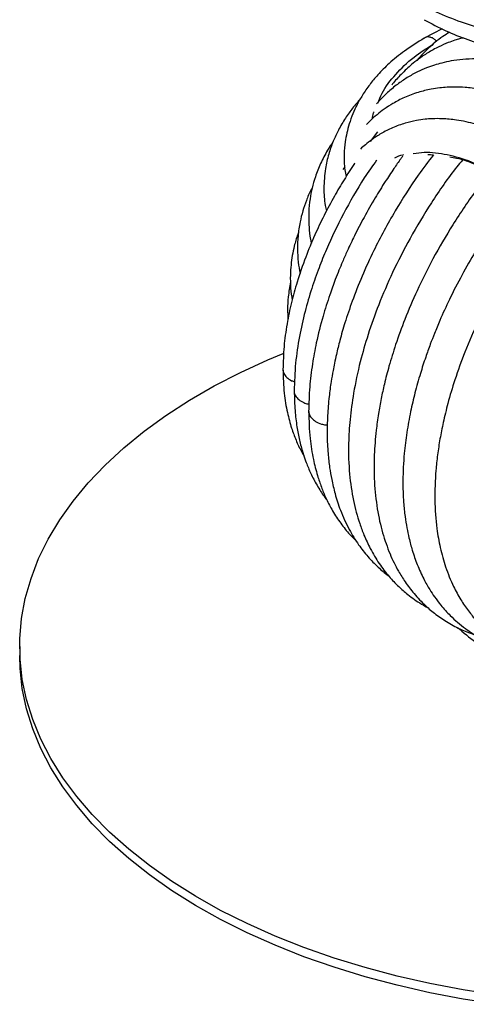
# Paper-space layout '_Isométrica' of a CAD drawing. Header units: millimetres. Extents: x -223 to 177, y -91 to 650.
# Tile 1 of 11: x -134 to -55, y -89 to 85. Entities that reach past the tile are written whole.
import ezdxf

# ---------------------------------------------------------------- set-up
doc = ezdxf.new("R2010")
doc.units = ezdxf.units.MM

psp = doc.layouts.new('_Isométrica')

# ---------------------------------------------------------------- linework, layer by layer
at = {"color": 7, "linetype": 'Continuous', "lineweight": 25}
for p, q in [((-58.83, 83.43), (-62, 81.8)), ((-70.29, 65.16), (-71.57, 63.47)), ((-76.09, 58.97), (-76.43, 58.51)), ((-133.66, -25.99), (-133.66, -27.62))]:
    psp.add_line(p, q, dxfattribs=at)
at = {"color": 7, "linetype": 'Continuous', "lineweight": 25, "flags": 128}
for points in [[(-49.11, -87.77), (-55.13, -86.84), (-61.04, -85.71), (-66.83, -84.39), (-72.49, -82.89), (-77.99, -81.2), (-83.31, -79.34), (-88.44, -77.31), (-93.37, -75.11), (-98.07, -72.75), (-102.54, -70.25), (-106.75, -67.6), (-110.69, -64.82), (-114.36, -61.92), (-117.74, -58.9), (-120.81, -55.77), (-123.57, -52.55), (-126.02, -49.25), (-128.13, -45.87), (-129.91, -42.42), (-131.35, -38.93), (-132.45, -35.39), (-133.2, -31.82), (-133.59, -28.23), (-133.64, -24.64), (-133.33, -21.05), (-132.67, -17.48), (-131.66, -13.93), (-130.31, -10.42), (-128.61, -6.96), (-126.58, -3.57), (-124.22, -0.24), (-121.53, 3), (-118.53, 6.15), (-115.23, 9.2), (-111.64, 12.13), (-107.76, 14.95), (-103.61, 17.63), (-99.21, 20.17), (-94.57, 22.56), (-89.7, 24.8), (-86.99, 25.93)], [(-49.11, -89.4), (-55.13, -88.47), (-61.04, -87.34), (-66.83, -86.03), (-72.49, -84.52), (-77.99, -82.84), (-83.31, -80.97), (-88.44, -78.94), (-93.37, -76.74), (-98.07, -74.39), (-102.54, -71.88), (-106.75, -69.24), (-110.69, -66.46), (-114.36, -63.55), (-117.74, -60.53), (-120.81, -57.41), (-123.57, -54.19), (-126.02, -50.88), (-128.13, -47.5), (-129.91, -44.06), (-131.35, -40.56), (-132.45, -37.02), (-133.2, -33.45), (-133.59, -29.87), (-133.66, -27.62)]]:
    psp.add_lwpolyline(points, dxfattribs=at)
at = {"color": 7, "linetype": 'Continuous', "lineweight": 25}
for points, knots in [([(-66.17, 92.72), (-64.9, 92.03), (-62.49, 90.72), (-58.7, 89.12), (-54.69, 87.7), (-50.63, 86.54), (-46.79, 85.69), (-43.94, 85.18), (-41.87, 84.87), (-40.07, 84.64), (-37.85, 84.39), (-34.94, 84.16), (-31.38, 84), (-27.69, 83.98), (-24.32, 84.08), (-21.56, 84.26), (-19.71, 84.41), (-18.77, 84.52), (-18.54, 84.54)], [0, 0, 0, 0, 0.09997, 0.18999, 0.270086, 0.37169, 0.451222, 0.508764, 0.544421, 0.575691, 0.616764, 0.675702, 0.747428, 0.824642, 0.89054, 0.94446, 0.986408, 1, 1, 1, 1]), ([(-64.3, 88.69), (-62.87, 87.92), (-60.11, 86.44), (-55.64, 84.67), (-51.31, 83.31), (-47.19, 82.3), (-43.36, 81.58), (-38.62, 80.92), (-32.67, 80.48), (-26.51, 80.42), (-22.76, 80.77), (-21.44, 80.89)], [0, 0, 0, 0, 0.124448, 0.239279, 0.344553, 0.440326, 0.526664, 0.603718, 0.754893, 0.913976, 1, 1, 1, 1]), ([(-62, 85.06), (-60.75, 84.38), (-58.33, 83.08), (-54.42, 81.52), (-50.05, 80.11), (-45.29, 78.98), (-39.71, 78.09), (-33.84, 77.62), (-28.84, 77.52), (-26.01, 77.72), (-25.26, 77.77)], [0, 0, 0, 0, 0.12595, 0.243178, 0.351737, 0.498425, 0.626179, 0.785566, 0.943265, 1, 1, 1, 1]), ([(-57.54, 82.84), (-57.93, 82.59), (-58.82, 82.03), (-60.06, 81.07), (-61.21, 80.06), (-62.29, 79.01), (-62.94, 78.27), (-63.3, 77.85)], [0, 0, 0, 0, 0.1847266, 0.4150304, 0.6156129, 0.7864107, 1, 1, 1, 1]), ([(-59.77, 81.17), (-59.91, 81.31), (-60.2, 81.63), (-60.71, 81.91), (-61.34, 82.03), (-61.79, 81.98), (-61.99, 81.8), (-61.99, 81.8)], [0, 0, 0, 0, 0.178671, 0.380969, 0.610226, 0.98839, 1, 1, 1, 1]), ([(-62, 81.8), (-63.2, 81.05), (-65.46, 79.66), (-68.15, 77.43), (-70.16, 75.42), (-71.71, 73.54), (-72.93, 71.77), (-73.91, 70.04), (-74.7, 68.34), (-75.3, 66.66), (-75.74, 65), (-76.07, 63.21), (-76.23, 61.03), (-76.2, 58.97), (-75.92, 57.66), (-75.84, 57.27)], [0, 0, 0, 0, 0.1206543, 0.2258032, 0.3151752, 0.3885442, 0.4636354, 0.5295731, 0.5897808, 0.6551025, 0.7141818, 0.7719563, 0.8514872, 0.9555874, 1, 1, 1, 1]), ([(-70.24, 70.25), (-70, 70.85), (-69.3, 72.62), (-67.16, 75.39), (-64.18, 78.34), (-61.61, 79.97), (-60.44, 80.71)], [0, 0, 0, 0, 0.153333, 0.452448, 0.75116, 1, 1, 1, 1]), ([(-55.09, 81.84), (-55.31, 81.79), (-55.8, 81.67), (-56.69, 81.39), (-57.94, 80.94), (-59.56, 80.22), (-61.33, 79.25), (-62.93, 78.17), (-64.16, 77.2), (-65.19, 76.29), (-66.33, 75.16), (-67.21, 74.22), (-67.72, 73.54), (-67.76, 73.47)], [0, 0, 0, 0, 0.04411, 0.100923, 0.183818, 0.300625, 0.447138, 0.576358, 0.675116, 0.751843, 0.839202, 0.984802, 1, 1, 1, 1]), ([(-47.07, 77.41), (-47.21, 77.45), (-48.22, 77.7), (-50.18, 77.97), (-52.75, 78.15), (-55.14, 78.05), (-57.14, 77.79), (-58.8, 77.43), (-60.25, 77.01), (-61.69, 76.5), (-63.31, 75.78), (-65.04, 74.82), (-66.82, 73.6), (-68.37, 72.31), (-69.59, 71.13), (-70.21, 70.42), (-70.47, 70.13)], [0, 0, 0, 0, 0.0159316, 0.1103421, 0.2176137, 0.3064046, 0.3889483, 0.4561895, 0.5091784, 0.567085, 0.6370148, 0.7189341, 0.8022783, 0.8914665, 0.9557673, 1, 1, 1, 1]), ([(-40.85, 68.4), (-42.35, 69.19), (-45.13, 70.67), (-48.95, 72), (-52.1, 72.75), (-54.59, 73.06), (-56.47, 73.14), (-57.96, 73.1), (-59.34, 72.98), (-61.06, 72.72), (-63.18, 72.2), (-65.45, 71.35), (-67.45, 70.31), (-69.05, 69.27), (-70.38, 68.23), (-71.42, 67.34), (-72, 66.7), (-72.21, 66.47)], [0, 0, 0, 0, 0.1269619, 0.2364906, 0.3284869, 0.402884, 0.4596488, 0.4994298, 0.5391356, 0.5861949, 0.6603729, 0.7426402, 0.814181, 0.873164, 0.9220571, 0.9718023, 1, 1, 1, 1]), ([(-73.34, 70.99), (-73.57, 70.74), (-74.04, 70.22), (-74.7, 69.39), (-75.35, 68.52), (-75.99, 67.59), (-76.62, 66.57), (-77.37, 65.22), (-78.2, 63.44), (-78.99, 61.17), (-79.63, 58.37), (-79.83, 55.33), (-79.72, 52.81), (-79.38, 51.52), (-79.3, 51.2)], [0, 0, 0, 0, 0.04463, 0.089966, 0.137072, 0.187137, 0.240176, 0.296983, 0.396496, 0.509737, 0.633496, 0.803518, 0.95123, 1, 1, 1, 1]), ([(-71.18, 67.5), (-71.15, 67.85), (-71.12, 68.27), (-70.93, 68.68), (-70.9, 68.75)], [0, 0, 0, 0, 0.832334, 1, 1, 1, 1]), ([(-45.27, 63.24), (-46.65, 63.97), (-49.21, 65.33), (-52.9, 66.6), (-56.05, 67.3), (-58.59, 67.53), (-60.43, 67.53), (-61.96, 67.42), (-63.57, 67.18), (-65.5, 66.72), (-67.61, 65.96), (-69.56, 64.97), (-71.15, 63.93), (-72.36, 63), (-73.02, 62.39), (-73.31, 62.13)], [0, 0, 0, 0, 0.132013, 0.245911, 0.358502, 0.444771, 0.504697, 0.548917, 0.60236, 0.673767, 0.75778, 0.839595, 0.90688, 0.959656, 1, 1, 1, 1]), ([(-78.15, 63.46), (-78.48, 62.95), (-79.32, 61.7), (-80.39, 59.62), (-81.28, 57.38), (-81.89, 55.26), (-82.29, 53.15), (-82.51, 50.85), (-82.46, 48.46), (-82.27, 46.63), (-82.04, 45.69), (-81.99, 45.46)], [0, 0, 0, 0, 0.090113, 0.224894, 0.357575, 0.467589, 0.571904, 0.699856, 0.84118, 0.962147, 1, 1, 1, 1]), ([(-60.38, 61.11), (-61.29, 59.92), (-63.71, 56.76), (-67.3, 51.08), (-70.57, 45.05), (-73.04, 39.66), (-74.73, 35.38), (-76.01, 31.58), (-76.92, 28.43), (-77.51, 26.05), (-77.9, 24.27), (-78.21, 22.68), (-78.55, 20.7), (-78.91, 18.02), (-79.17, 14.86), (-79.24, 11.5), (-79.1, 8.42), (-78.8, 5.8), (-78.39, 3.43), (-77.79, 0.89), (-76.81, -2.13), (-75.43, -5.17), (-73.75, -7.89), (-72.02, -10.11), (-70.24, -11.9), (-69, -13.02), (-68.34, -13.46), (-68.32, -13.47)], [0, 0, 0, 0, 0.04796, 0.126889, 0.210822, 0.263626, 0.314708, 0.358362, 0.394499, 0.423105, 0.441183, 0.456316, 0.479026, 0.510642, 0.551202, 0.593319, 0.635848, 0.669605, 0.698169, 0.733709, 0.777268, 0.833211, 0.880533, 0.921728, 0.962315, 0.99869, 1, 1, 1, 1]), ([(-65.67, 61.1), (-65.71, 61.09), (-66.31, 61.03), (-66.82, 60.78), (-67.29, 60.55)], [0, 0, 0, 0, 0.07458, 1, 1, 1, 1]), ([(-49.26, 57.68), (-50.73, 58.46), (-53.67, 60), (-57.95, 61.2), (-61.42, 61.66), (-63.31, 61.39), (-63.94, 61.29)], [0, 0, 0, 0, 0.284444, 0.569125, 0.854174, 1, 1, 1, 1]), ([(-61.4, 61.15), (-61.39, 61.15), (-61.07, 61.18), (-60.72, 61.14), (-60.38, 61.11)], [0, 0, 0, 0, 0.022349, 1, 1, 1, 1]), ([(-74.3, 59.65), (-74.32, 59.62), (-74.99, 58.66), (-76.21, 56.71), (-78.03, 53.65), (-79.77, 50.38), (-81.49, 46.77), (-83.11, 42.84), (-84.49, 38.84), (-85.58, 34.88), (-86.37, 31.05), (-86.92, 27.05), (-86.99, 24.43), (-87.03, 23.08)], [0, 0, 0, 0, 0.00273, 0.085463, 0.167226, 0.262408, 0.354896, 0.459431, 0.576104, 0.671649, 0.774129, 0.883566, 1, 1, 1, 1]), ([(-70.45, 60.16), (-71.19, 59.13), (-73.33, 56.1), (-76.33, 50.78), (-78.93, 45.41), (-80.72, 40.98), (-82.01, 37.31), (-83.2, 33.23), (-84.19, 28.79), (-84.9, 24.04), (-84.99, 20.9), (-85.04, 19.27)], [0, 0, 0, 0, 0.0829799, 0.2424911, 0.3939993, 0.4712113, 0.5578179, 0.6539304, 0.7596093, 0.8749537, 1, 1, 1, 1]), ([(-65.81, 60.9), (-65.93, 60.74), (-66.47, 60.01), (-67.51, 58.5), (-69.04, 56.2), (-70.82, 53.34), (-72.65, 50.13), (-74.28, 46.97), (-75.54, 44.33), (-76.44, 42.29), (-77.14, 40.61), (-77.9, 38.66), (-78.88, 35.94), (-80.07, 32.19), (-81.1, 28.1), (-81.87, 23.91), (-82.38, 19.82), (-82.44, 17.08), (-82.48, 15.64)], [0, 0, 0, 0, 0.011676, 0.053707, 0.107733, 0.173759, 0.251123, 0.322983, 0.382035, 0.423191, 0.454524, 0.490254, 0.547905, 0.627586, 0.729395, 0.809652, 0.89983, 1, 1, 1, 1]), ([(-55.24, 60.19), (-55.57, 59.79), (-57.54, 57.43), (-60.69, 52.78), (-64.51, 46.5), (-67.61, 40.42), (-70.08, 34.7), (-71.96, 29.41), (-73.47, 24.17), (-74.54, 19.13), (-75.19, 14.32), (-75.49, 9.49), (-75.34, 4.66), (-74.75, 0.64), (-74.07, -2.22), (-73.45, -4.27), (-72.64, -6.42), (-71.52, -8.82), (-70.05, -11.3), (-68.34, -13.53), (-66.64, -15.33), (-65.1, -16.67), (-63.75, -17.68), (-62.55, -18.47), (-61.74, -18.91), (-61.35, -19.12)], [0, 0, 0, 0, 0.015355, 0.090613, 0.160867, 0.226118, 0.286371, 0.341605, 0.391819, 0.450939, 0.501619, 0.548312, 0.612786, 0.670654, 0.698064, 0.725054, 0.753778, 0.789282, 0.831531, 0.872242, 0.907483, 0.937787, 0.959858, 0.9808, 1, 1, 1, 1]), ([(-57.47, 60.75), (-57.07, 60.69), (-55.6, 60.44), (-52.75, 59.46), (-50.27, 58.14), (-48.95, 57.44)], [0, 0, 0, 0, 0.1486531, 0.5482928, 1, 1, 1, 1]), ([(-50.29, 58.11), (-51.07, 57.11), (-53.42, 54.12), (-56.88, 48.97), (-60.42, 42.91), (-63.24, 37.27), (-65.41, 32.18), (-67.04, 27.7), (-68.22, 23.87), (-69.05, 20.68), (-69.66, 17.88), (-70.15, 15.14), (-70.61, 11.79), (-70.93, 7.71), (-70.9, 3.03), (-70.41, -1.59), (-69.47, -5.84), (-68.18, -9.52), (-66.79, -12.36), (-65.34, -14.67), (-63.77, -16.75), (-61.93, -18.68), (-59.91, -20.38), (-57.77, -21.82), (-55.43, -23.08), (-53.74, -23.68), (-52.91, -23.97)], [0, 0, 0, 0, 0.0346929, 0.1032226, 0.1655203, 0.2215699, 0.2713606, 0.3148898, 0.3521475, 0.3831256, 0.4083315, 0.4347258, 0.4645114, 0.5095222, 0.5606239, 0.6148586, 0.6665131, 0.7150919, 0.7581525, 0.7874413, 0.8216538, 0.8604297, 0.8927768, 0.9275504, 0.9645687, 1, 1, 1, 1]), ([(-81.81, 55.4), (-81.9, 55.25), (-82.32, 54.48), (-82.89, 53.06), (-83.55, 51.16), (-84.07, 49.05), (-84.4, 46.8), (-84.5, 44.42), (-84.38, 42.18), (-84.13, 40.73), (-84.01, 40.07)], [0, 0, 0, 0, 0.031628, 0.159301, 0.282965, 0.408627, 0.567769, 0.716019, 0.869557, 1, 1, 1, 1]), ([(-45.3, 55.02), (-46.02, 54.09), (-47.33, 52.4), (-49.1, 49.92), (-50.97, 47.17), (-53.06, 43.84), (-55.38, 39.79), (-57.47, 35.72), (-59.06, 32.23), (-60.15, 29.59), (-60.99, 27.42), (-61.83, 25.07), (-62.77, 22.19), (-63.67, 18.96), (-64.48, 15.47), (-65.13, 11.88), (-65.64, 7.78), (-65.84, 3.61), (-65.72, -0.09), (-65.44, -2.86), (-65.11, -4.94), (-64.69, -6.94), (-64.1, -9.13), (-63.25, -11.58), (-62.2, -13.89), (-61.15, -15.76), (-60.14, -17.29), (-58.95, -18.86), (-57.18, -20.82), (-54.91, -22.76), (-52.39, -24.38), (-49.97, -25.56), (-47.95, -26.31), (-46.18, -26.79), (-45.17, -27.03), (-44.64, -27.12), (-44.6, -27.13)], [0, 0, 0, 0, 0.0308268, 0.0557721, 0.0790253, 0.1164017, 0.1567834, 0.1988435, 0.2339392, 0.2558733, 0.2734571, 0.294887, 0.3218201, 0.3542728, 0.3855483, 0.42068, 0.4570795, 0.5055373, 0.5464679, 0.5737722, 0.596226, 0.6169786, 0.6431075, 0.6748981, 0.7093243, 0.736412, 0.7557618, 0.7788791, 0.8110744, 0.8569706, 0.8955387, 0.9277851, 0.9603384, 0.9793975, 0.9986475, 1, 1, 1, 1]), ([(-40.5, 51), (-41.49, 49.7), (-43.58, 46.97), (-46.45, 42.62), (-49.49, 37.54), (-52.32, 32.07), (-54.77, 26.42), (-56.55, 21.48), (-57.79, 17.31), (-58.64, 13.82), (-59.24, 10.78), (-59.67, 7.94), (-60.06, 4.3), (-60.21, -0.12), (-59.89, -4.66), (-59.2, -8.6), (-58.24, -12.05), (-57, -15.12), (-55.6, -17.68), (-54.24, -19.68), (-52.69, -21.54), (-50.92, -23.27), (-48.83, -24.89), (-46.69, -26.19), (-44.66, -27.14), (-42.83, -27.82), (-41.12, -28.3), (-39.69, -28.63), (-38.83, -28.75), (-38.56, -28.78)], [0, 0, 0, 0, 0.04311, 0.091176, 0.136057, 0.197382, 0.251521, 0.298457, 0.338176, 0.370659, 0.398926, 0.426811, 0.454327, 0.508352, 0.56387, 0.602489, 0.644456, 0.690747, 0.725199, 0.756292, 0.785098, 0.819987, 0.853553, 0.890151, 0.919762, 0.942327, 0.966483, 0.989198, 1, 1, 1, 1]), ([(-84.27, 47.36), (-84.32, 47.25), (-84.65, 46.45), (-85, 45.1), (-85.4, 43.29), (-85.63, 41.58), (-85.75, 39.64), (-85.72, 37.55), (-85.51, 36.08), (-85.4, 35.37)], [0, 0, 0, 0, 0.029668, 0.206404, 0.343769, 0.482156, 0.630888, 0.821757, 1, 1, 1, 1]), ([(-85.69, 38.58), (-85.85, 37.7), (-86.14, 36.09), (-86.25, 33.86), (-86.18, 32.52), (-86.15, 31.93)], [0, 0, 0, 0, 0.39771, 0.731389, 1, 1, 1, 1]), ([(-87.03, 23.08), (-86.99, 21.66), (-86.91, 19.01), (-86.32, 15.57), (-85.59, 12.82), (-84.73, 10.55), (-84, 8.94), (-83.48, 8.08), (-83.34, 7.86)], [0, 0, 0, 0, 0.246147, 0.460691, 0.643028, 0.792712, 0.945912, 1, 1, 1, 1]), ([(-87.03, 23.08), (-86.99, 22.84), (-86.93, 22.35), (-86.4, 21.66), (-85.72, 21.15), (-85.14, 20.96), (-84.95, 20.9)], [0, 0, 0, 0, 0.279072, 0.567138, 0.857511, 1, 1, 1, 1]), ([(-85.01, 19.27), (-85.02, 19.23), (-85.09, 18.95), (-84.82, 18.41), (-84.28, 17.72), (-83.48, 17.25), (-82.81, 17), (-82.49, 16.97), (-82.42, 16.96)], [0, 0, 0, 0, 0.037769, 0.29296, 0.548151, 0.805387, 0.961332, 1, 1, 1, 1]), ([(-85.04, 19.27), (-85.01, 18.1), (-84.96, 15.91), (-84.6, 13.03), (-84.13, 10.56), (-83.59, 8.56), (-83.08, 7.02), (-82.64, 5.88), (-82.21, 4.88), (-81.72, 3.86), (-81.15, 2.81), (-80.35, 1.49), (-79.71, 0.5), (-79.24, -0.05), (-79.22, -0.07)], [0, 0, 0, 0, 0.153651, 0.286549, 0.39845, 0.511176, 0.588642, 0.641174, 0.695752, 0.753754, 0.815196, 0.880999, 0.99626, 1, 1, 1, 1]), ([(-82.48, 15.64), (-82.43, 14.03), (-82.34, 11.08), (-81.73, 7.34), (-81.01, 4.49), (-80.26, 2.26), (-79.42, 0.26), (-78.36, -1.83), (-77.02, -3.93), (-75.55, -5.81), (-74.49, -6.87), (-74.02, -7.34)], [0, 0, 0, 0, 0.170579, 0.31336, 0.428052, 0.51443, 0.597464, 0.692025, 0.803569, 0.913376, 1, 1, 1, 1]), ([(-82.42, 15.64), (-82.43, 15.5), (-82.44, 15.11), (-82.02, 14.49), (-81.3, 13.86), (-80.4, 13.45), (-79.64, 13.26), (-79.27, 13.25), (-79.17, 13.25)], [0, 0, 0, 0, 0.127698, 0.353842, 0.579985, 0.80794, 0.946135, 1, 1, 1, 1]), ([(-55.97, -22.72), (-55.75, -22.91), (-54.51, -24.04), (-52.07, -25.86), (-49.85, -27.24), (-48.7, -27.96)], [0, 0, 0, 0, 0.091724, 0.531794, 1, 1, 1, 1])]:
    psp.add_open_spline(points, degree=3, knots=knots, dxfattribs=at)

doc.saveas('drawing.dxf')
